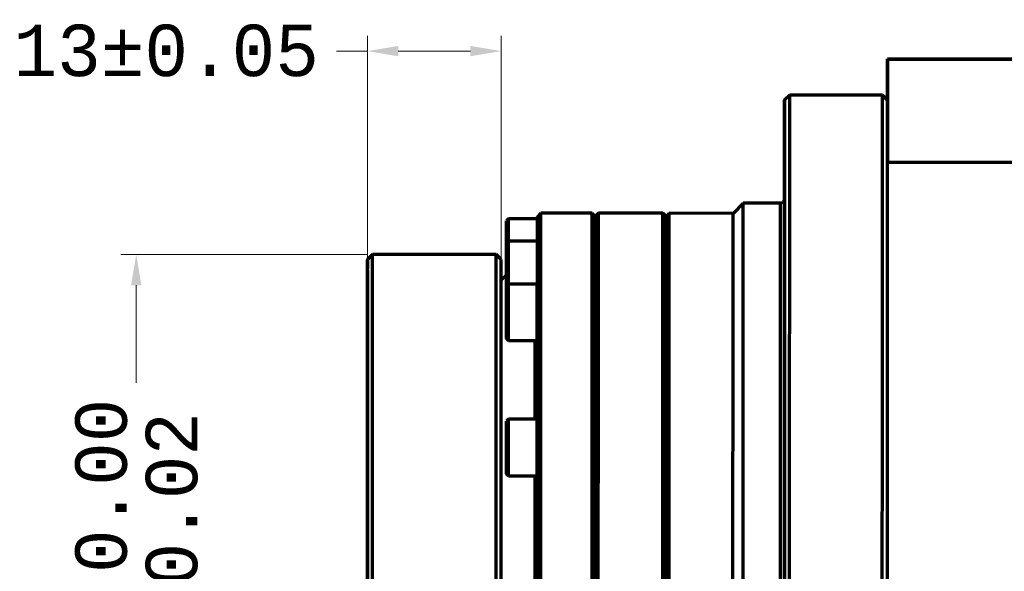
# Model space of a CAD drawing. Header units: millimetres. Extents: x -170 to 6906, y -2212 to 4257.
# Tile 20 of 256: x 1211 to 1306, y 1615 to 1668. Entities that reach past the tile are written whole.
import ezdxf
from ezdxf.lldxf.tags import DXFTag

# ---------------------------------------------------------------- set-up
doc = ezdxf.new("R2010")
doc.units = ezdxf.units.MM
for name, color, linetype, true_color in [('1', 7, 'Continuous', 0xffffff), ('5', 7, 'Continuous', 0xffffff), ('8', 7, 'Continuous', 0xffffff)]:
    doc.layers.add(name, color=color, linetype=linetype, true_color=true_color)
doc.styles.add('MtXpl_Monospac821_BT', font='Monos.ttf')
tags = doc.linetypes.add('DASHED', pattern=[25.72, 12.86, -12.86]).pattern_tags.tags
tags[6:7] = [DXFTag(74, 4), DXFTag(75, 0), DXFTag(340, '0'), DXFTag(46, 0.0), DXFTag(50, 0.0), DXFTag(44, 0.0), DXFTag(45, 0.0)]
tags[4:5] = [DXFTag(74, 4), DXFTag(75, 0), DXFTag(340, '0'), DXFTag(46, 0.0), DXFTag(50, 0.0), DXFTag(44, 0.0), DXFTag(45, 0.0)]

msp = doc.modelspace()

# ---------------------------------------------------------------- linework, layer by layer
at = {"layer": '1', "color": 0, "linetype": 'Continuous', "lineweight": 13}
for p, q in [((1244.363, 1639.462), (1244.363, 1666.828)), ((1257.36, 1615.061), (1257.36, 1666.828)), ((1244.363, 1665.328), (1241.363, 1665.328)), ((1254.36, 1665.328), (1247.363, 1665.328)), ((1244.364, 1645.562), (1220.419, 1645.566)), ((1221.919, 1642.566), (1221.917, 1633.079))]:
    msp.add_line(p, q, dxfattribs=at)
at = {"layer": '1', "color": 0, "linetype": 'DASHED', "lineweight": 70}
for major_axis in [(-0.004, -28), (-0.004, -26)]:
    msp.add_ellipse((1244.36, 1614.562), major_axis=major_axis, ratio=0.000004, dxfattribs=at)
at = {"layer": '1', "color": 0, "linetype": 'Continuous', "lineweight": 18}
for points in [[(1247.363, 1665.828), (1247.363, 1664.828), (1244.363, 1665.328)], [(1254.36, 1665.828), (1254.36, 1664.828), (1257.36, 1665.328)], [(1221.419, 1642.566), (1222.419, 1642.566), (1221.919, 1645.566)]]:
    msp.add_solid(points, dxfattribs=at)
at = {"layer": '5', "color": 0, "linetype": 'Continuous', "lineweight": 70}
for p, q in [((1294.867, 1664.581), (1294.865, 1654.587)), ((1294.866, 1654.523), (1294.867, 1664.529)), ((1294.867, 1664.529), (1294.867, 1664.581)), ((1294.867, 1664.581), (1312.867, 1664.579)), ((1294.867, 1664.529), (1312.867, 1664.527)), ((1285.366, 1661.057), (1284.866, 1660.557)), ((1294.366, 1661.055), (1285.366, 1661.057)), ((1294.866, 1660.555), (1294.366, 1661.055)), ((1294.854, 1574.523), (1294.866, 1654.523)), ((1294.866, 1654.523), (1312.866, 1654.521)), ((1280.865, 1650.557), (1279.865, 1649.557)), ((1284.465, 1650.557), (1280.865, 1650.557)), ((1261.215, 1649.56), (1260.865, 1649.21)), ((1266.19, 1649.559), (1261.215, 1649.56)), ((1266.49, 1649.259), (1266.19, 1649.559)), ((1266.79, 1649.559), (1266.49, 1649.259)), ((1273.065, 1649.558), (1266.79, 1649.559)), ((1273.365, 1649.258), (1273.065, 1649.558)), ((1273.665, 1649.558), (1273.365, 1649.258)), ((1279.865, 1649.557), (1273.665, 1649.558)), ((1258.065, 1649.034), (1257.865, 1648.834)), ((1260.865, 1649.034), (1258.065, 1649.034)), ((1257.864, 1647.618), (1257.864, 1646.474)), ((1257.864, 1647.429), (1257.864, 1647.618)), ((1257.864, 1646.095), (1257.864, 1647.429)), ((1258.064, 1646.867), (1257.864, 1646.667)), ((1260.864, 1646.867), (1258.064, 1646.867)), ((1257.864, 1645.451), (1257.864, 1644.307)), ((1257.864, 1645.262), (1257.864, 1645.451)), ((1257.864, 1643.928), (1257.864, 1645.262)), ((1257.864, 1643.561), (1257.364, 1643.061)), ((1257.864, 1644.307), (1257.864, 1642.973)), ((1257.864, 1642.783), (1257.864, 1643.928)), ((1257.864, 1642.973), (1257.864, 1642.783)), ((1258.064, 1642.686), (1257.864, 1642.486)), ((1260.864, 1642.686), (1258.064, 1642.686)), ((1257.864, 1641.27), (1257.863, 1640.125)), ((1257.863, 1639.747), (1257.864, 1641.081)), ((1257.864, 1641.081), (1257.864, 1641.27)), ((1257.863, 1640.125), (1257.863, 1638.792)), ((1257.863, 1638.602), (1257.863, 1639.747)), ((1257.863, 1638.792), (1257.863, 1638.602)), ((1257.863, 1637.386), (1258.063, 1637.186)), ((1258.063, 1637.186), (1260.863, 1637.186)), ((1258.062, 1629.539), (1257.862, 1629.339)), ((1260.862, 1629.538), (1258.062, 1629.539)), ((1257.862, 1628.122), (1257.862, 1626.978)), ((1257.862, 1627.933), (1257.862, 1628.122)), ((1257.862, 1626.599), (1257.862, 1627.933)), ((1257.862, 1626.978), (1257.861, 1625.644)), ((1257.861, 1625.455), (1257.862, 1626.599)), ((1257.861, 1625.644), (1257.861, 1625.455)), ((1257.861, 1624.239), (1258.061, 1624.039)), ((1258.061, 1624.039), (1260.861, 1624.038))]:
    msp.add_line(p, q, dxfattribs=at)
for centre, major_axis, start_param, end_param in [((1285.36, 1614.557), (0.007, 46.5), 5.104485, 6.283185), ((1294.36, 1614.555), (0.007, 46.5), 5.104485, 6.283185), ((1294.86, 1614.555), (0.007, 46), 3.141612, 6.283185), ((1280.86, 1614.557), (0.005, 36), 5.104485, 6.283185), ((1284.46, 1614.557), (-0.005, -36), 1.962892, 3.141613), ((1260.86, 1614.56), (0.005, 34.65), 6.182269, 6.653212), ((1261.21, 1614.56), (0.005, 35), 5.104485, 6.283185), ((1266.185, 1614.559), (0.005, 35), 5.104485, 6.283185), ((1266.485, 1614.559), (0.005, 34.7), 5.104485, 6.283185), ((1266.785, 1614.559), (0.005, 35), 5.104485, 6.283185), ((1273.06, 1614.558), (0.005, 35), 5.104485, 6.283185), ((1273.36, 1614.558), (0.005, 34.7), 5.104485, 6.283185), ((1273.66, 1614.558), (0.005, 35), 5.104485, 6.283185), ((1279.86, 1614.557), (0.005, 35), 5.104485, 6.283185), ((1257.864, 1646.284), (0, 2.55), 5.104485, 6.283185), ((1258.064, 1646.284), (0, 2.75), 5.104485, 6.283185), ((1260.86, 1614.56), (0.005, 34.65), 5.911952, 6.129614), ((1260.864, 1646.284), (0, -2.75), 2.728332, 3.141009), ((1258.064, 1646.284), (0, 2.75), 4.926003, 5.104485), ((1258.064, 1644.117), (0, 2.75), 5.104485, 6.283185), ((1260.864, 1644.132), (0, 2.75), 4.158652, 6.282976), ((1260.864, 1644.117), (0, 2.75), 6.171641, 6.282733), ((1260.864, 1644.117), (0, -2.75), 2.466533, 3.030048), ((1260.86, 1614.56), (0.005, 34.65), 0.414165, 0.623734), ((1260.86, 1614.56), (0.005, 34.65), 5.650152, 5.867814), ((1260.864, 1644.117), (0, 2.75), 2.118204, 5.608125), ((1258.064, 1644.117), (0, 2.75), 4.164952, 5.104485), ((1258.063, 1639.936), (0, 2.75), 5.104485, 6.283185), ((1260.863, 1639.936), (0, 2.75), 5.909841, 6.282578), ((1260.863, 1639.936), (0, -2.75), 2.204733, 2.768249), ((1260.86, 1614.56), (0.005, 34.65), 5.126554, 5.606015), ((1260.863, 1639.936), (0, 2.75), 3.142144, 5.346326), ((1258.063, 1639.936), (0, 2.75), 3.141613, 5.104485), ((1260.86, 1614.56), (0.005, 34.65), 0.685547, 0.893626), ((1260.66, 1614.56), (-0.004, -29), 2.11359, 2.465842), ((1260.862, 1634.056), (0, 2.75), 3.141183, 6.282775), ((1260.86, 1614.56), (0.005, 34.65), 0.937763, 1.155425), ((1285.36, 1614.557), (0.007, 46.5), 3.141614, 5.104485), ((1294.36, 1614.555), (0.007, 46.5), 3.141614, 5.104485), ((1258.062, 1626.789), (0, 2.75), 5.104485, 6.283185), ((1260.861, 1626.824), (0, 2.75), 3.142037, 7.178921), ((1260.862, 1626.788), (0, 2.75), 5.386243, 11.105912), ((1260.862, 1626.788), (0, -2.75), 1.681134, 2.24465), ((1280.86, 1614.557), (0.005, 36), 3.141613, 5.104485), ((1284.46, 1614.557), (-0.005, -36), 0, 1.962892), ((1258.062, 1626.789), (0, 2.75), 3.141613, 5.104485), ((1261.21, 1614.56), (0.005, 35), 3.141613, 5.104485), ((1266.185, 1614.559), (0.005, 35), 3.141613, 5.104485), ((1266.485, 1614.559), (0.005, 34.7), 3.141613, 5.104485), ((1266.785, 1614.559), (0.005, 35), 3.141613, 5.104485), ((1273.06, 1614.558), (0.005, 35), 3.141613, 5.104485), ((1273.36, 1614.558), (0.005, 34.7), 3.141613, 5.104485), ((1273.66, 1614.558), (0.005, 35), 3.141613, 5.104485), ((1279.86, 1614.557), (0.005, 35), 3.141613, 5.104485), ((1260.86, 1614.56), (0.005, 34.65), 4.602955, 5.082416), ((1260.862, 1626.788), (0, 2.75), 3.142072, 4.822727), ((1260.66, 1614.56), (-0.004, -29), 1.520909, 1.903693), ((1260.86, 1614.56), (0.005, 34.65), 1.292661, 1.367373)]:
    msp.add_ellipse(centre, major_axis=major_axis, ratio=0.000004, start_param=start_param, end_param=end_param, dxfattribs=at)
for centre, major_axis in [((1284.86, 1614.557), (-0.007, -46)), ((1257.864, 1644.117), (0, 2.55)), ((1257.863, 1639.936), (0, 2.55)), ((1257.862, 1626.789), (0, 2.55))]:
    msp.add_ellipse(centre, major_axis=major_axis, ratio=0.000004, dxfattribs=at)
for points, knots in [([(1284.79, 1650.728), (1284.776, 1650.706), (1284.733, 1650.651), (1284.632, 1650.588), (1284.536, 1650.552), (1284.484, 1650.559), (1284.479, 1650.56)], [0, 0, 0, 0, 0.209046, 0.569566, 0.958125, 1, 1, 1, 1]), ([(1284.865, 1650.957), (1284.865, 1650.959), (1284.865, 1650.755), (1284.865, 1649.856), (1284.865, 1649.14), (1284.864, 1647.215), (1284.864, 1645.994), (1284.864, 1644.606), (1284.864, 1643.911), (1284.864, 1643.17), (1284.864, 1641.592), (1284.864, 1640.719), (1284.863, 1639.023), (1284.863, 1638.139), (1284.863, 1637.22), (1284.863, 1636.76), (1284.863, 1636.292), (1284.863, 1635.336), (1284.863, 1634.822), (1284.863, 1634.355), (1284.862, 1632.486), (1284.862, 1630.523), (1284.862, 1628.466)], [0, 0, 0, 0, 0.103724, 0.103724, 0.215759, 0.215759, 0.327793, 0.327793, 0.327793, 0.439828, 0.439828, 0.551862, 0.551862, 0.663897, 0.663897, 0.663897, 0.775931, 0.775931, 0.887966, 0.887966, 0.887966, 1, 1, 1, 1]), ([(1260.864, 1643.757), (1260.864, 1643.787), (1260.864, 1643.626), (1260.864, 1643.102), (1260.864, 1642.921), (1260.864, 1642.708)], [0.4449073, 0.4449073, 0.4449073, 0.4449073, 0.8416146, 0.8416146, 1, 1, 1, 1]), ([(1260.864, 1643.537), (1260.864, 1643.551), (1260.864, 1643.564), (1260.864, 1643.683), (1260.864, 1643.742), (1260.864, 1643.757)], [0, 0, 0, 0, 0.0482, 0.0482, 0.4449073, 0.4449073, 0.4449073, 0.4449073]), ([(1260.862, 1629.576), (1260.862, 1630.077), (1260.862, 1630.565), (1260.862, 1631.04), (1260.862, 1631.854), (1260.862, 1632.637), (1260.862, 1634.138), (1260.863, 1634.884), (1260.863, 1636.201), (1260.863, 1636.823), (1260.863, 1637.997), (1260.863, 1638.578), (1260.863, 1639.063), (1260.863, 1639.965), (1260.863, 1640.743), (1260.863, 1641.396)], [0, 0, 0, 0, 0.055795, 0.055795, 0.055795, 0.247366, 0.247366, 0.438937, 0.438937, 0.630508, 0.630508, 0.822079, 0.822079, 0.822079, 1, 1, 1, 1]), ([(1260.864, 1641.389), (1260.863, 1640.64), (1260.863, 1639.712), (1260.863, 1638.665), (1260.863, 1638.109), (1260.863, 1637.514), (1260.863, 1636.248), (1260.863, 1635.548), (1260.863, 1634.187), (1260.862, 1633.478), (1260.862, 1632.003), (1260.862, 1631.191), (1260.862, 1630.442)], [0, 0, 0, 0, 0.1829684, 0.1829684, 0.1829684, 0.3776156, 0.3776156, 0.5722628, 0.5722628, 0.76691, 0.76691, 0.9615572, 0.9615572, 0.9615572, 0.9615572]), ([(1284.862, 1628.466), (1284.862, 1627.437), (1284.862, 1626.393), (1284.861, 1625.335), (1284.861, 1624.805), (1284.861, 1624.272), (1284.861, 1623.198), (1284.861, 1622.69), (1284.861, 1622.113), (1284.861, 1620.958), (1284.861, 1619.797), (1284.86, 1617.462), (1284.86, 1616.337), (1284.86, 1615.108), (1284.86, 1612.648), (1284.859, 1610.261), (1284.859, 1605.323), (1284.858, 1602.927), (1284.857, 1598.286), (1284.857, 1596.044), (1284.857, 1594.013), (1284.857, 1592.998), (1284.857, 1592.023), (1284.856, 1590.152), (1284.856, 1589.222), (1284.856, 1587.58), (1284.856, 1586.804), (1284.856, 1586.072), (1284.856, 1585.706), (1284.856, 1585.352), (1284.855, 1584.665), (1284.855, 1584.314), (1284.855, 1584.012), (1284.855, 1582.801), (1284.855, 1581.77), (1284.855, 1580.919), (1284.855, 1580.494), (1284.855, 1580.117), (1284.855, 1579.789)], [0, 0, 0, 0, 0.0524247, 0.0524247, 0.0524247, 0.1048493, 0.1048493, 0.157274, 0.157274, 0.157274, 0.2096987, 0.2096987, 0.2621233, 0.2621233, 0.2621233, 0.314548, 0.314548, 0.3669726, 0.3669726, 0.4193973, 0.4193973, 0.4193973, 0.471822, 0.471822, 0.5242466, 0.5242466, 0.5766713, 0.5766713, 0.5766713, 0.629096, 0.629096, 0.6815206, 0.6815206, 0.6815206, 0.7339453, 0.7339453, 0.7339453, 0.7863699, 0.7863699, 0.7863699, 0.7863699]), ([(1260.861, 1621.483), (1260.861, 1622.939), (1260.861, 1624.362), (1260.861, 1626.209), (1260.861, 1626.663), (1260.861, 1627.112)], [0, 0, 0, 0, 0.752079, 0.752079, 1, 1, 1, 1]), ([(1260.861, 1625.718), (1260.861, 1624.893), (1260.861, 1624.055), (1260.861, 1622.357), (1260.861, 1621.548), (1260.861, 1619.696), (1260.86, 1618.764), (1260.86, 1616.891), (1260.86, 1615.989), (1260.86, 1615.002), (1260.86, 1613.322), (1260.859, 1611.683), (1260.859, 1610.01)], [0, 0, 0, 0, 0.206111, 0.206111, 0.412222, 0.412222, 0.618334, 0.618334, 0.824445, 0.824445, 0.824445, 1, 1, 1, 1])]:
    msp.add_open_spline(points, degree=3, knots=knots, dxfattribs=at)
for points in [[(1260.862, 1630.442), (1260.862, 1630.146), (1260.862, 1629.847), (1260.862, 1629.545)], [(1260.862, 1627.085), (1260.862, 1626.636), (1260.861, 1626.18), (1260.861, 1625.718)]]:
    msp.add_open_spline(points, degree=3, dxfattribs=at)
at = {"layer": '8', "color": 0, "linetype": 'Continuous', "lineweight": 70}
for p, q in [((1244.864, 1645.562), (1244.364, 1645.062)), ((1256.864, 1645.561), (1244.864, 1645.562)), ((1257.364, 1645.061), (1256.864, 1645.561))]:
    msp.add_line(p, q, dxfattribs=at)
for centre, major_axis, start_param, end_param in [((1244.36, 1614.562), (-0.004, -30.5), 0, 3.384297), ((1244.86, 1614.562), (0.004, 31), 3.141614, 6.283185), ((1256.86, 1614.561), (-0.004, -31), 0, 3.141572), ((1257.36, 1614.561), (0.004, 30.5), 3.141613, 6.283185), ((1244.364, 1642.562), (0, 1.5), 5.67995, 6.886455), ((1244.364, 1642.562), (0, -1.75), 5.256399, 7.310004), ((1244.36, 1614.562), (-0.004, -30.5), 3.687559, 4.663122), ((1244.363, 1638.584), (0, 2), 6.003358, 6.563059), ((1244.363, 1638.584), (0, -2.5), 5.689038, 6.877365), ((1244.363, 1634.362), (0, 1.5), 5.67995, 6.886455), ((1244.363, 1634.362), (0, -1.75), 5.256399, 7.310004), ((1244.362, 1634.361), (0, -1.75), 5.256399, 7.310004), ((1244.361, 1624.513), (0, 2), 6.003358, 6.563059), ((1244.361, 1624.512), (0, 2), 6.003358, 6.563059), ((1244.361, 1624.513), (0, -2.5), 5.689038, 6.877365), ((1244.361, 1624.512), (0, -2.5), 5.689038, 6.877365), ((1244.36, 1614.563), (0, 1.5), 5.67995, 6.886455), ((1244.36, 1620.685), (0.001, 5.75), 3.141613, 3.758048), ((1244.36, 1620.685), (0.001, 5.75), 2.5343, 3.141613)]:
    msp.add_ellipse(centre, major_axis=major_axis, ratio=0.000004, start_param=start_param, end_param=end_param, dxfattribs=at)
for centre, major_axis in [((1244.363, 1638.583), (0, 2)), ((1244.362, 1629.345), (0.001, 5.75)), ((1244.362, 1629.344), (0.001, 5.75)), ((1244.361, 1620.686), (0.001, 5.75)), ((1244.36, 1614.562), (0.001, 8))]:
    msp.add_ellipse(centre, major_axis=major_axis, ratio=0.000004, dxfattribs=at)
for points, knots in [([(1244.364, 1643.798), (1244.364, 1643.773), (1244.364, 1643.746), (1244.364, 1643.689), (1244.364, 1643.658), (1244.364, 1643.608), (1244.364, 1643.591), (1244.364, 1643.556), (1244.364, 1643.538), (1244.364, 1643.482), (1244.364, 1643.444), (1244.364, 1643.323), (1244.364, 1643.237), (1244.364, 1643.122), (1244.364, 1643.099), (1244.364, 1643.052), (1244.364, 1643.028), (1244.364, 1642.957), (1244.364, 1642.86), (1244.364, 1642.76), (1244.364, 1642.685), (1244.364, 1642.659), (1244.364, 1642.608), (1244.364, 1642.582), (1244.364, 1642.454), (1244.364, 1642.351), (1244.364, 1642.198), (1244.364, 1642.147), (1244.364, 1642.071), (1244.364, 1642.046), (1244.364, 1641.995), (1244.364, 1641.97), (1244.364, 1641.846), (1244.364, 1641.75), (1244.364, 1641.657)], [0, 0, 0, 0, 0.0625, 0.0625, 0.125, 0.125, 0.15625, 0.15625, 0.1875, 0.1875, 0.25, 0.25, 0.375, 0.375, 0.40625, 0.40625, 0.4375, 0.4375, 0.5, 0.5625, 0.5625, 0.59375, 0.59375, 0.625, 0.625, 0.75, 0.75, 0.8125, 0.8125, 0.84375, 0.84375, 0.875, 0.875, 1, 1, 1, 1]), ([(1244.364, 1641.657), (1244.364, 1641.75), (1244.364, 1641.846), (1244.364, 1641.994), (1244.364, 1642.044), (1244.364, 1642.12), (1244.364, 1642.145), (1244.364, 1642.196), (1244.364, 1642.222), (1244.364, 1642.351), (1244.364, 1642.453), (1244.364, 1642.606), (1244.364, 1642.657), (1244.364, 1642.733), (1244.364, 1642.758), (1244.364, 1642.809), (1244.364, 1642.834), (1244.364, 1642.957), (1244.364, 1643.052), (1244.364, 1643.189), (1244.364, 1643.234), (1244.364, 1643.299), (1244.364, 1643.321), (1244.364, 1643.362), (1244.364, 1643.383), (1244.364, 1643.443), (1244.364, 1643.52), (1244.364, 1643.59), (1244.364, 1643.64), (1244.364, 1643.656), (1244.364, 1643.687), (1244.364, 1643.703), (1244.364, 1643.746), (1244.364, 1643.773), (1244.364, 1643.798)], [0, 0, 0, 0, 0.125, 0.125, 0.1875, 0.1875, 0.21875, 0.21875, 0.25, 0.25, 0.375, 0.375, 0.4375, 0.4375, 0.46875, 0.46875, 0.5, 0.5, 0.625, 0.625, 0.6875, 0.6875, 0.71875, 0.71875, 0.75, 0.75, 0.8125, 0.875, 0.875, 0.90625, 0.90625, 0.9375, 0.9375, 1, 1, 1, 1]), ([(1244.363, 1640.506), (1244.363, 1640.487), (1244.363, 1640.461), (1244.363, 1640.392), (1244.363, 1640.35), (1244.363, 1640.287), (1244.363, 1640.274), (1244.363, 1640.247), (1244.363, 1640.205), (1244.363, 1640.16), (1244.363, 1640.064), (1244.363, 1639.994), (1244.363, 1639.898), (1244.363, 1639.879), (1244.363, 1639.839), (1244.363, 1639.778), (1244.363, 1639.715), (1244.363, 1639.586), (1244.363, 1639.496), (1244.363, 1639.377), (1244.363, 1639.353), (1244.363, 1639.305), (1244.363, 1639.28), (1244.363, 1639.206), (1244.363, 1639.156), (1244.363, 1639.005), (1244.363, 1638.902), (1244.363, 1638.745), (1244.363, 1638.692), (1244.363, 1638.613), (1244.363, 1638.586), (1244.363, 1638.532), (1244.363, 1638.505), (1244.363, 1638.372), (1244.363, 1638.265), (1244.363, 1638.053), (1244.363, 1637.948), (1244.363, 1637.817), (1244.363, 1637.791), (1244.363, 1637.739), (1244.363, 1637.662), (1244.363, 1637.586), (1244.363, 1637.437), (1244.363, 1637.34), (1244.363, 1637.199), (1244.363, 1637.153), (1244.363, 1637.062), (1244.363, 1637.018), (1244.363, 1636.888), (1244.363, 1636.806), (1244.363, 1636.652), (1244.363, 1636.58), (1244.363, 1636.512)], [0, 0, 0, 0, 0.0625, 0.0625, 0.125, 0.125, 0.140625, 0.140625, 0.15625, 0.1875, 0.1875, 0.25, 0.25, 0.265625, 0.265625, 0.28125, 0.3125, 0.3125, 0.375, 0.375, 0.390625, 0.390625, 0.40625, 0.40625, 0.4375, 0.4375, 0.5, 0.5, 0.53125, 0.53125, 0.546875, 0.546875, 0.5625, 0.5625, 0.625, 0.625, 0.6875, 0.6875, 0.703125, 0.703125, 0.71875, 0.75, 0.75, 0.8125, 0.8125, 0.84375, 0.84375, 0.875, 0.875, 0.9375, 0.9375, 1, 1, 1, 1]), ([(1244.363, 1636.512), (1244.363, 1636.58), (1244.363, 1636.652), (1244.363, 1636.807), (1244.363, 1636.889), (1244.363, 1636.998), (1244.363, 1637.02), (1244.363, 1637.064), (1244.363, 1637.132), (1244.363, 1637.201), (1244.363, 1637.341), (1244.363, 1637.438), (1244.363, 1637.587), (1244.363, 1637.637), (1244.363, 1637.714), (1244.363, 1637.74), (1244.363, 1637.792), (1244.363, 1637.818), (1244.363, 1637.949), (1244.363, 1638.054), (1244.363, 1638.265), (1244.363, 1638.372), (1244.363, 1638.505), (1244.363, 1638.532), (1244.363, 1638.586), (1244.363, 1638.613), (1244.363, 1638.693), (1244.363, 1638.745), (1244.363, 1638.902), (1244.363, 1639.005), (1244.363, 1639.155), (1244.363, 1639.205), (1244.363, 1639.279), (1244.363, 1639.304), (1244.363, 1639.352), (1244.363, 1639.376), (1244.363, 1639.495), (1244.363, 1639.586), (1244.363, 1639.758), (1244.363, 1639.839), (1244.363, 1639.935), (1244.363, 1639.954), (1244.363, 1639.991), (1244.363, 1640.009), (1244.363, 1640.062), (1244.363, 1640.095), (1244.363, 1640.191), (1244.363, 1640.248), (1244.363, 1640.31), (1244.363, 1640.322), (1244.363, 1640.346), (1244.363, 1640.357), (1244.363, 1640.389), (1244.363, 1640.409), (1244.363, 1640.461), (1244.363, 1640.488), (1244.363, 1640.506)], [0, 0, 0, 0, 0.0625, 0.0625, 0.125, 0.125, 0.140625, 0.140625, 0.15625, 0.1875, 0.1875, 0.25, 0.25, 0.28125, 0.28125, 0.296875, 0.296875, 0.3125, 0.3125, 0.375, 0.375, 0.4375, 0.4375, 0.453125, 0.453125, 0.46875, 0.46875, 0.5, 0.5, 0.5625, 0.5625, 0.59375, 0.59375, 0.609375, 0.609375, 0.625, 0.625, 0.6875, 0.6875, 0.75, 0.75, 0.765625, 0.765625, 0.78125, 0.78125, 0.8125, 0.8125, 0.875, 0.875, 0.890625, 0.890625, 0.90625, 0.90625, 0.9375, 0.9375, 1, 1, 1, 1]), ([(1244.363, 1635.597), (1244.363, 1635.572), (1244.363, 1635.546), (1244.363, 1635.488), (1244.363, 1635.457), (1244.363, 1635.408), (1244.363, 1635.391), (1244.363, 1635.355), (1244.363, 1635.337), (1244.363, 1635.282), (1244.363, 1635.243), (1244.363, 1635.123), (1244.363, 1635.037), (1244.363, 1634.922), (1244.363, 1634.898), (1244.363, 1634.851), (1244.363, 1634.828), (1244.363, 1634.756), (1244.363, 1634.659), (1244.363, 1634.56), (1244.363, 1634.484), (1244.363, 1634.458), (1244.363, 1634.407), (1244.363, 1634.382), (1244.363, 1634.253), (1244.363, 1634.151), (1244.363, 1633.998), (1244.363, 1633.947), (1244.363, 1633.87), (1244.363, 1633.845), (1244.363, 1633.795), (1244.363, 1633.77), (1244.362, 1633.646), (1244.362, 1633.549), (1244.362, 1633.456)], [0, 0, 0, 0, 0.0625, 0.0625, 0.125, 0.125, 0.15625, 0.15625, 0.1875, 0.1875, 0.25, 0.25, 0.375, 0.375, 0.40625, 0.40625, 0.4375, 0.4375, 0.5, 0.5625, 0.5625, 0.59375, 0.59375, 0.625, 0.625, 0.75, 0.75, 0.8125, 0.8125, 0.84375, 0.84375, 0.875, 0.875, 1, 1, 1, 1]), ([(1244.362, 1633.456), (1244.362, 1633.55), (1244.363, 1633.646), (1244.363, 1633.793), (1244.363, 1633.843), (1244.363, 1633.919), (1244.363, 1633.945), (1244.363, 1633.996), (1244.363, 1634.022), (1244.363, 1634.15), (1244.363, 1634.253), (1244.363, 1634.406), (1244.363, 1634.456), (1244.363, 1634.532), (1244.363, 1634.557), (1244.363, 1634.608), (1244.363, 1634.633), (1244.363, 1634.757), (1244.363, 1634.852), (1244.363, 1634.988), (1244.363, 1635.033), (1244.363, 1635.098), (1244.363, 1635.12), (1244.363, 1635.162), (1244.363, 1635.182), (1244.363, 1635.243), (1244.363, 1635.32), (1244.363, 1635.389), (1244.363, 1635.439), (1244.363, 1635.455), (1244.363, 1635.487), (1244.363, 1635.502), (1244.363, 1635.546), (1244.363, 1635.572), (1244.363, 1635.597)], [0, 0, 0, 0, 0.125, 0.125, 0.1875, 0.1875, 0.21875, 0.21875, 0.25, 0.25, 0.375, 0.375, 0.4375, 0.4375, 0.46875, 0.46875, 0.5, 0.5, 0.625, 0.625, 0.6875, 0.6875, 0.71875, 0.71875, 0.75, 0.75, 0.8125, 0.875, 0.875, 0.90625, 0.90625, 0.9375, 0.9375, 1, 1, 1, 1]), ([(1244.363, 1635.596), (1244.363, 1635.572), (1244.363, 1635.545), (1244.363, 1635.487), (1244.363, 1635.456), (1244.363, 1635.407), (1244.363, 1635.39), (1244.363, 1635.355), (1244.363, 1635.337), (1244.363, 1635.281), (1244.363, 1635.242), (1244.363, 1635.151), (1244.363, 1635.097), (1244.363, 1635.04)], [0, 0, 0, 0, 0.18917, 0.18917, 0.37834, 0.37834, 0.472925, 0.472925, 0.56751, 0.56751, 0.75668, 0.75668, 1, 1, 1, 1]), ([(1244.363, 1635.094), (1244.363, 1635.11), (1244.363, 1635.125), (1244.363, 1635.161), (1244.363, 1635.182), (1244.363, 1635.242), (1244.363, 1635.319), (1244.363, 1635.389), (1244.363, 1635.439), (1244.363, 1635.455), (1244.363, 1635.486), (1244.363, 1635.501), (1244.363, 1635.545), (1244.363, 1635.572), (1244.363, 1635.596)], [0, 0, 0, 0, 0.073931, 0.073931, 0.176827, 0.176827, 0.382621, 0.588414, 0.588414, 0.69131, 0.69131, 0.794207, 0.794207, 1, 1, 1, 1]), ([(1244.361, 1626.435), (1244.361, 1626.417), (1244.361, 1626.39), (1244.361, 1626.321), (1244.361, 1626.279), (1244.361, 1626.216), (1244.361, 1626.203), (1244.361, 1626.176), (1244.361, 1626.134), (1244.361, 1626.089), (1244.361, 1625.993), (1244.361, 1625.923), (1244.361, 1625.827), (1244.361, 1625.808), (1244.361, 1625.768), (1244.361, 1625.708), (1244.361, 1625.644), (1244.361, 1625.515), (1244.361, 1625.425), (1244.361, 1625.306), (1244.361, 1625.282), (1244.361, 1625.234), (1244.361, 1625.209), (1244.361, 1625.135), (1244.361, 1625.085), (1244.361, 1624.934), (1244.361, 1624.831), (1244.361, 1624.674), (1244.361, 1624.622), (1244.361, 1624.542), (1244.361, 1624.515), (1244.361, 1624.461), (1244.361, 1624.434), (1244.361, 1624.301), (1244.361, 1624.194), (1244.361, 1623.982), (1244.361, 1623.877), (1244.361, 1623.746), (1244.361, 1623.72), (1244.361, 1623.668), (1244.361, 1623.591), (1244.361, 1623.515), (1244.361, 1623.366), (1244.361, 1623.269), (1244.361, 1623.129), (1244.361, 1623.082), (1244.361, 1622.991), (1244.361, 1622.947), (1244.361, 1622.817), (1244.361, 1622.736), (1244.361, 1622.581), (1244.361, 1622.509), (1244.361, 1622.441)], [0, 0, 0, 0, 0.0625, 0.0625, 0.125, 0.125, 0.140625, 0.140625, 0.15625, 0.1875, 0.1875, 0.25, 0.25, 0.265625, 0.265625, 0.28125, 0.3125, 0.3125, 0.375, 0.375, 0.390625, 0.390625, 0.40625, 0.40625, 0.4375, 0.4375, 0.5, 0.5, 0.53125, 0.53125, 0.546875, 0.546875, 0.5625, 0.5625, 0.625, 0.625, 0.6875, 0.6875, 0.703125, 0.703125, 0.71875, 0.75, 0.75, 0.8125, 0.8125, 0.84375, 0.84375, 0.875, 0.875, 0.9375, 0.9375, 1, 1, 1, 1]), ([(1244.361, 1622.441), (1244.361, 1622.509), (1244.361, 1622.582), (1244.361, 1622.736), (1244.361, 1622.818), (1244.361, 1622.927), (1244.361, 1622.949), (1244.361, 1622.993), (1244.361, 1623.061), (1244.361, 1623.13), (1244.361, 1623.27), (1244.361, 1623.367), (1244.361, 1623.516), (1244.361, 1623.566), (1244.361, 1623.643), (1244.361, 1623.669), (1244.361, 1623.721), (1244.361, 1623.747), (1244.361, 1623.878), (1244.361, 1623.983), (1244.361, 1624.195), (1244.361, 1624.301), (1244.361, 1624.435), (1244.361, 1624.461), (1244.361, 1624.515), (1244.361, 1624.542), (1244.361, 1624.622), (1244.361, 1624.674), (1244.361, 1624.831), (1244.361, 1624.934), (1244.361, 1625.085), (1244.361, 1625.134), (1244.361, 1625.208), (1244.361, 1625.233), (1244.361, 1625.281), (1244.361, 1625.305), (1244.361, 1625.424), (1244.361, 1625.515), (1244.361, 1625.687), (1244.361, 1625.768), (1244.361, 1625.864), (1244.361, 1625.883), (1244.361, 1625.92), (1244.361, 1625.938), (1244.361, 1625.991), (1244.361, 1626.024), (1244.361, 1626.12), (1244.361, 1626.177), (1244.361, 1626.24), (1244.361, 1626.252), (1244.361, 1626.275), (1244.361, 1626.286), (1244.361, 1626.318), (1244.361, 1626.338), (1244.361, 1626.39), (1244.361, 1626.417), (1244.361, 1626.435)], [0, 0, 0, 0, 0.0625, 0.0625, 0.125, 0.125, 0.140625, 0.140625, 0.15625, 0.1875, 0.1875, 0.25, 0.25, 0.28125, 0.28125, 0.296875, 0.296875, 0.3125, 0.3125, 0.375, 0.375, 0.4375, 0.4375, 0.453125, 0.453125, 0.46875, 0.46875, 0.5, 0.5, 0.5625, 0.5625, 0.59375, 0.59375, 0.609375, 0.609375, 0.625, 0.625, 0.6875, 0.6875, 0.75, 0.75, 0.765625, 0.765625, 0.78125, 0.78125, 0.8125, 0.8125, 0.875, 0.875, 0.890625, 0.890625, 0.90625, 0.90625, 0.9375, 0.9375, 1, 1, 1, 1]), ([(1244.361, 1626.434), (1244.361, 1626.416), (1244.361, 1626.389), (1244.361, 1626.32), (1244.361, 1626.278), (1244.361, 1626.215), (1244.361, 1626.202), (1244.361, 1626.175), (1244.361, 1626.133), (1244.361, 1626.088), (1244.361, 1625.992), (1244.361, 1625.922), (1244.361, 1625.827), (1244.361, 1625.807), (1244.361, 1625.767), (1244.361, 1625.707), (1244.361, 1625.644), (1244.361, 1625.514), (1244.361, 1625.424), (1244.361, 1625.305), (1244.361, 1625.281), (1244.361, 1625.233), (1244.361, 1625.208), (1244.361, 1625.134), (1244.361, 1625.084), (1244.361, 1624.933), (1244.361, 1624.83), (1244.361, 1624.674), (1244.361, 1624.621), (1244.361, 1624.541), (1244.361, 1624.514), (1244.361, 1624.46), (1244.361, 1624.434), (1244.361, 1624.3), (1244.361, 1624.193), (1244.361, 1623.982), (1244.361, 1623.876), (1244.361, 1623.745), (1244.361, 1623.719), (1244.361, 1623.685), (1244.361, 1623.677), (1244.361, 1623.669)], [0, 0, 0, 0, 0.08829, 0.08829, 0.176581, 0.176581, 0.198654, 0.198654, 0.220726, 0.264871, 0.264871, 0.353162, 0.353162, 0.375235, 0.375235, 0.397307, 0.441452, 0.441452, 0.529743, 0.529743, 0.551816, 0.551816, 0.573888, 0.573888, 0.618033, 0.618033, 0.706324, 0.706324, 0.750469, 0.750469, 0.772542, 0.772542, 0.794614, 0.794614, 0.882905, 0.882905, 0.971195, 0.971195, 0.993268, 0.993268, 1, 1, 1, 1]), ([(1244.361, 1623.651), (1244.361, 1623.665), (1244.361, 1623.68), (1244.361, 1623.72), (1244.361, 1623.746), (1244.361, 1623.877), (1244.361, 1623.982), (1244.361, 1624.194), (1244.361, 1624.3), (1244.361, 1624.434), (1244.361, 1624.46), (1244.361, 1624.514), (1244.361, 1624.541), (1244.361, 1624.621), (1244.361, 1624.674), (1244.361, 1624.83), (1244.361, 1624.933), (1244.361, 1625.084), (1244.361, 1625.134), (1244.361, 1625.207), (1244.361, 1625.232), (1244.361, 1625.281), (1244.361, 1625.305), (1244.361, 1625.424), (1244.361, 1625.514), (1244.361, 1625.686), (1244.361, 1625.768), (1244.361, 1625.863), (1244.361, 1625.882), (1244.361, 1625.919), (1244.361, 1625.937), (1244.361, 1625.99), (1244.361, 1626.024), (1244.361, 1626.119), (1244.361, 1626.176), (1244.361, 1626.239), (1244.361, 1626.251), (1244.361, 1626.274), (1244.361, 1626.285), (1244.361, 1626.318), (1244.361, 1626.337), (1244.361, 1626.389), (1244.361, 1626.416), (1244.361, 1626.434)], [0, 0, 0, 0, 0.012226, 0.012226, 0.034177, 0.034177, 0.121979, 0.121979, 0.209781, 0.209781, 0.231732, 0.231732, 0.253682, 0.253682, 0.297583, 0.297583, 0.385385, 0.385385, 0.429286, 0.429286, 0.451237, 0.451237, 0.473187, 0.473187, 0.56099, 0.56099, 0.648792, 0.648792, 0.670742, 0.670742, 0.692693, 0.692693, 0.736594, 0.736594, 0.824396, 0.824396, 0.846346, 0.846346, 0.868297, 0.868297, 0.912198, 0.912198, 1, 1, 1, 1]), ([(1244.36, 1615.798), (1244.36, 1615.774), (1244.36, 1615.747), (1244.36, 1615.689), (1244.36, 1615.658), (1244.36, 1615.609), (1244.36, 1615.592), (1244.36, 1615.557), (1244.36, 1615.538), (1244.36, 1615.483), (1244.36, 1615.444), (1244.36, 1615.324), (1244.36, 1615.238), (1244.36, 1615.123), (1244.36, 1615.1), (1244.36, 1615.053), (1244.36, 1615.029), (1244.36, 1614.957), (1244.36, 1614.86), (1244.36, 1614.761), (1244.36, 1614.685), (1244.36, 1614.66), (1244.36, 1614.608), (1244.36, 1614.583), (1244.36, 1614.454), (1244.36, 1614.352), (1244.36, 1614.199), (1244.36, 1614.148), (1244.36, 1614.072), (1244.36, 1614.046), (1244.36, 1613.996), (1244.36, 1613.971), (1244.36, 1613.847), (1244.36, 1613.751), (1244.36, 1613.657)], [0, 0, 0, 0, 0.0625, 0.0625, 0.125, 0.125, 0.15625, 0.15625, 0.1875, 0.1875, 0.25, 0.25, 0.375, 0.375, 0.40625, 0.40625, 0.4375, 0.4375, 0.5, 0.5625, 0.5625, 0.59375, 0.59375, 0.625, 0.625, 0.75, 0.75, 0.8125, 0.8125, 0.84375, 0.84375, 0.875, 0.875, 1, 1, 1, 1]), ([(1244.36, 1613.657), (1244.36, 1613.751), (1244.36, 1613.847), (1244.36, 1613.995), (1244.36, 1614.044), (1244.36, 1614.12), (1244.36, 1614.146), (1244.36, 1614.197), (1244.36, 1614.223), (1244.36, 1614.352), (1244.36, 1614.454), (1244.36, 1614.607), (1244.36, 1614.657), (1244.36, 1614.733), (1244.36, 1614.759), (1244.36, 1614.809), (1244.36, 1614.834), (1244.36, 1614.958), (1244.36, 1615.053), (1244.36, 1615.19), (1244.36, 1615.234), (1244.36, 1615.299), (1244.36, 1615.321), (1244.36, 1615.363), (1244.36, 1615.383), (1244.36, 1615.444), (1244.36, 1615.521), (1244.36, 1615.591), (1244.36, 1615.64), (1244.36, 1615.656), (1244.36, 1615.688), (1244.36, 1615.703), (1244.36, 1615.747), (1244.36, 1615.774), (1244.36, 1615.798)], [0, 0, 0, 0, 0.125, 0.125, 0.1875, 0.1875, 0.21875, 0.21875, 0.25, 0.25, 0.375, 0.375, 0.4375, 0.4375, 0.46875, 0.46875, 0.5, 0.5, 0.625, 0.625, 0.6875, 0.6875, 0.71875, 0.71875, 0.75, 0.75, 0.8125, 0.875, 0.875, 0.90625, 0.90625, 0.9375, 0.9375, 1, 1, 1, 1]), ([(1244.36, 1615.797), (1244.36, 1615.773), (1244.36, 1615.746), (1244.36, 1615.688), (1244.36, 1615.657), (1244.36, 1615.608), (1244.36, 1615.591), (1244.36, 1615.556), (1244.36, 1615.538), (1244.36, 1615.482), (1244.36, 1615.443), (1244.36, 1615.323), (1244.36, 1615.237), (1244.36, 1615.122), (1244.36, 1615.099), (1244.36, 1615.052), (1244.36, 1615.028), (1244.36, 1615.004), (1244.36, 1615.004), (1244.36, 1615.004)], [0, 0, 0, 0, 0.142816, 0.142816, 0.285633, 0.285633, 0.357041, 0.357041, 0.428449, 0.428449, 0.571266, 0.571266, 0.856898, 0.856898, 0.928306, 0.928306, 0.999715, 0.999715, 1, 1, 1, 1]), ([(1244.36, 1615.015), (1244.36, 1615.059), (1244.36, 1615.101), (1244.36, 1615.189), (1244.36, 1615.233), (1244.36, 1615.299), (1244.36, 1615.32), (1244.36, 1615.362), (1244.36, 1615.383), (1244.36, 1615.443), (1244.36, 1615.52), (1244.36, 1615.59), (1244.36, 1615.639), (1244.36, 1615.656), (1244.36, 1615.687), (1244.36, 1615.702), (1244.36, 1615.746), (1244.36, 1615.773), (1244.36, 1615.797)], [0, 0, 0, 0, 0.132446, 0.132446, 0.277039, 0.277039, 0.349335, 0.349335, 0.421631, 0.421631, 0.566223, 0.710815, 0.710815, 0.783112, 0.783112, 0.855408, 0.855408, 1, 1, 1, 1])]:
    msp.add_open_spline(points, degree=3, knots=knots, dxfattribs=at)

# ---------------------------------------------------------------- texts
at = {"layer": '1', "color": 0, "lineweight": 18, "style": 'MtXpl_Monospac821_BT'}
msp.add_text('13±0.05', height=5, dxfattribs=at).set_placement((1210.004, 1662.9))
for s, p in [(' 0.00', (1221.002, 1610.356)), ('-0.02', (1227.844, 1609.059))]:
    msp.add_text(s, height=5, rotation=89.99178, dxfattribs=at).set_placement(p)

doc.saveas('drawing.dxf')
